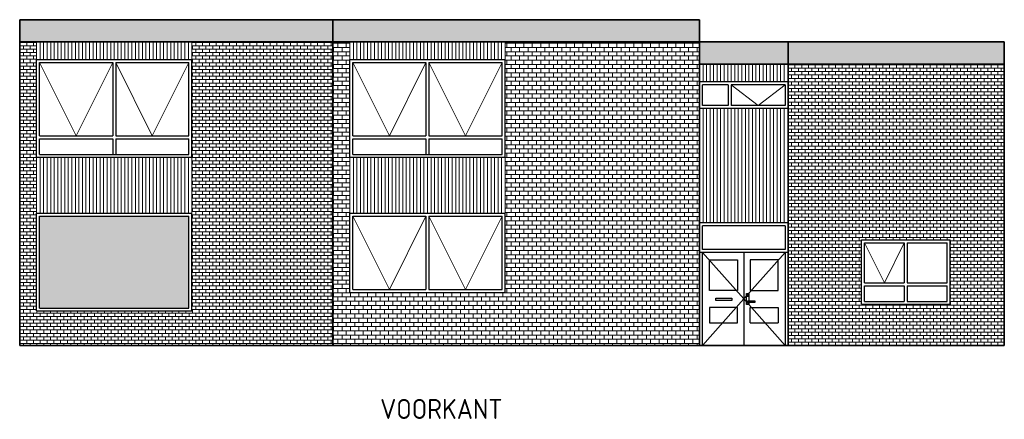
# Model space of a CAD drawing. Header units: millimetres. Extents: x 191 to 145850, y 32 to 50346.
# Tile 7 of 15: x 11499 to 33689, y 41345 to 50346. Entities that reach past the tile are written whole.
import ezdxf

# ---------------------------------------------------------------- set-up
doc = ezdxf.new("R2010")
doc.units = ezdxf.units.MM
for name, color, linetype, lineweight in [('Arceringen', 1, 'Continuous', 13), ('Buitenwand', 3, 'Continuous', 35), ('Gevelplaat', 7, 'Continuous', 13), ('Kozijn Bu', 5, 'Continuous', 25)]:
    doc.layers.add(name, color=color, linetype=linetype, lineweight=lineweight)
doc.styles.add('ISO', font='ISOCP3')

msp = doc.modelspace()

# ---------------------------------------------------------------- hatches: boundary and pattern name
at = {"layer": 'Arceringen'}
h = msp.add_hatch(dxfattribs=at)
h.set_pattern_fill('BRICK,_O', color=256, scale=12)
h.set_pattern_definition([(0, (0, 0), (0, 76.2), []), (90, (0, 0), (-152.4, 9e-15), [76.2, -76.2]), (90, (76.2, 0), (-152.4, 9e-15), [-76.2, 76.2])])
h.paths.add_polyline_path([(18559, 49846.3), (15379.2, 49846.3), (15379.2, 49446.3), (15379, 49446.3), (15379, 47246.3), (15379.2, 47246.3), (15379.2, 45985.3), (15379, 45985.3), (15379, 43785.3), (11879, 43785.3), (11879, 45985.3), (11879, 47246.3), (11879, 49446.3), (11879, 49846.3), (11499, 49846.3), (11499, 43005.3), (18559, 43005.3)])
h = msp.add_hatch(dxfattribs=at)
h.set_pattern_fill('BRICK,_O', color=256, scale=15)
h.set_pattern_definition([(0, (0, 0), (0, 95.25), []), (90, (0, 0), (-190.5, 1e-14), [95.25, -95.25]), (90, (95.25, 0), (-190.5, 1e-14), [-95.25, 95.25])])
h.paths.add_polyline_path([(26819, 43005.3), (26819, 49846.3), (22439.2, 49846.3), (22439.2, 49446.3), (22439, 49446.3), (22439, 47246.3), (22439.2, 47246.3), (22439.2, 45985.3), (22439, 45985.3), (22439, 44202.8), (22372, 44202.8), (20722.5, 44202.8), (20655.5, 44202.8), (19006, 44202.8), (18939, 44202.8), (18939, 45985.3), (18939, 47246.3), (18939, 49446.3), (18939, 49846.3), (18559, 49846.3), (18559, 43005.3)])
h = msp.add_hatch(dxfattribs=at)
h.set_pattern_fill('BRICK,_O', color=256, scale=12)
h.set_pattern_definition([(0, (28819.005, 43005.29), (0, 76.2), []), (90, (28819, 43005.29), (-152.4, 9e-15), [76.2, -76.2]), (90, (28895.2, 43005.29), (-152.4, 9e-15), [-76.2, 76.2])])
h.paths.add_polyline_path([(33689, 49346.3), (28819, 49346.3), (28819, 43005.3), (33689, 43005.3)])
h.paths.add_polyline_path([(32469, 45385.3), (32469, 43935.3), (30469, 43935.3), (30469, 45385.3)], flags=16)
h.paths.add_polyline_path([(31435.5, 45318.3), (31435.5, 44419.3), (30536, 44419.3), (30536, 45318.3)], flags=0)
h.paths.add_polyline_path([(31502.5, 45318.3), (32402, 45318.3), (32402, 44419.3), (31502.5, 44419.3)], flags=0)
h.paths.add_polyline_path([(31435.5, 44352.3), (31435.5, 44002.3), (30536, 44002.3), (30536, 44352.3)], flags=0)
h.paths.add_polyline_path([(31502.5, 44352.3), (32402, 44352.3), (32402, 44002.3), (31502.5, 44002.3)], flags=0)
at = {"layer": 'Gevelplaat'}
h = msp.add_hatch(color=256, dxfattribs=at)
h.dxf.hatch_style = 1
h.paths.add_polyline_path([(18559, 50346.3), (11499, 50346.3), (11499, 49846.3), (18559, 49846.3)])
h.paths.add_polyline_path([(26819, 50346.3), (18559, 50346.3), (18559, 49846.3), (26819, 49846.3)])
h.paths.add_polyline_path([(28819, 49846.3), (26819, 49846.3), (26819, 49346.3), (28819, 49346.3)])
h.paths.add_polyline_path([(33689, 49846.3), (28819, 49846.3), (28819, 49346.3), (33689, 49346.3)])
at = {"layer": 'Kozijn Bu'}
msp.add_hatch(color=256, dxfattribs=at).paths.add_polyline_path([(15312, 45918.3), (11946, 45918.3), (11946, 43852.3), (15312, 43852.3)])

# ---------------------------------------------------------------- linework, layer by layer
at = {"layer": 'Arceringen'}
for p, q in [((11946, 49379.3), (12770.8, 47730.8)), ((12770.8, 47730.8), (13595.5, 49379.3)), ((13662.5, 49379.3), (14487.3, 47730.8)), ((14487.3, 47730.8), (15312, 49379.3)), ((19006, 49379.3), (19830.8, 47730.8)), ((19830.8, 47730.8), (20655.5, 49379.3)), ((20722.5, 49379.3), (21547.3, 47730.8)), ((21547.3, 47730.8), (22372, 49379.3)), ((28143.6, 48413.3), (27535.2, 48879.3)), ((28143.6, 48413.3), (28752, 48879.3)), ((19006, 45918.3), (19830.8, 44269.8)), ((19830.8, 44269.8), (20655.5, 45918.3)), ((20722.5, 45918.3), (21547.3, 44269.8)), ((21547.3, 44269.8), (22372, 45918.3)), ((30536, 45318.3), (30985.8, 44419.3)), ((30985.8, 44419.3), (31435.5, 45318.3)), ((26886, 45105.3), (27819, 44055.3)), ((28752, 45105.3), (27819, 44055.3)), ((27819, 44055.3), (26886, 43005.3)), ((27819, 44055.3), (28752, 43005.3))]:
    msp.add_line(p, q, dxfattribs=at)
at = {"layer": 'Buitenwand'}
for p, q in [((11499, 50346.3), (26819, 50346.3)), ((11499, 43005.3), (11499, 50346.3)), ((18559, 43005.3), (18559, 50346.3)), ((26819, 43005.3), (26819, 50346.3)), ((11499, 49846.3), (26819, 49846.3)), ((33689, 49846.3), (26819, 49846.3)), ((26819, 43005.3), (26819, 49846.3)), ((28819, 49846.3), (28819, 49346.3)), ((33689, 49846.3), (33689, 49346.3)), ((33689, 49346.3), (26819, 49346.3)), ((28819, 49346.3), (28819, 43005.3)), ((33689, 43005.3), (33689, 49346.3)), ((11499, 43005.3), (26819, 43005.3)), ((28819, 43005.3), (26819, 43005.3)), ((28819, 43005.3), (33689, 43005.3))]:
    msp.add_line(p, q, dxfattribs=at)
at = {"layer": 'Gevelplaat'}
for p, q in [((11879, 49846.3), (11879, 49446.3)), ((11958.6, 49846.3), (11958.6, 49446.3)), ((12038.1, 49846.3), (12038.1, 49446.3)), ((12117.7, 49846.3), (12117.7, 49446.3)), ((12197.2, 49846.3), (12197.2, 49446.3)), ((12276.8, 49846.3), (12276.8, 49446.3)), ((12356.3, 49846.3), (12356.3, 49446.3)), ((12435.9, 49846.3), (12435.9, 49446.3)), ((12515.4, 49846.3), (12515.4, 49446.3)), ((12595, 49846.3), (12595, 49446.3)), ((12674.5, 49846.3), (12674.5, 49446.3)), ((12754.1, 49846.3), (12754.1, 49446.3)), ((12833.6, 49846.3), (12833.6, 49446.3)), ((12913.2, 49846.3), (12913.2, 49446.3)), ((12992.7, 49846.3), (12992.7, 49446.3)), ((13072.3, 49846.3), (13072.3, 49446.3)), ((13151.8, 49846.3), (13151.8, 49446.3)), ((13231.4, 49846.3), (13231.4, 49446.3)), ((13310.9, 49846.3), (13310.9, 49446.3)), ((13390.5, 49846.3), (13390.5, 49446.3)), ((13470, 49846.3), (13470, 49446.3)), ((13549.6, 49846.3), (13549.6, 49446.3)), ((13629.1, 49846.3), (13629.1, 49446.3)), ((13708.7, 49846.3), (13708.7, 49446.3)), ((13788.2, 49846.3), (13788.2, 49446.3)), ((13867.8, 49846.3), (13867.8, 49446.3)), ((13947.3, 49846.3), (13947.3, 49446.3)), ((14026.9, 49846.3), (14026.9, 49446.3)), ((14106.4, 49846.3), (14106.4, 49446.3)), ((14186, 49846.3), (14186, 49446.3)), ((14265.5, 49846.3), (14265.5, 49446.3)), ((14345.1, 49846.3), (14345.1, 49446.3)), ((14424.6, 49846.3), (14424.6, 49446.3)), ((14504.2, 49846.3), (14504.2, 49446.3)), ((14583.7, 49846.3), (14583.7, 49446.3)), ((14663.3, 49846.3), (14663.3, 49446.3)), ((14742.8, 49846.3), (14742.8, 49446.3)), ((14822.4, 49846.3), (14822.4, 49446.3)), ((14901.9, 49846.3), (14901.9, 49446.3)), ((14981.5, 49846.3), (14981.5, 49446.3)), ((15061, 49846.3), (15061, 49446.3)), ((15140.6, 49846.3), (15140.6, 49446.3)), ((15220.1, 49846.3), (15220.1, 49446.3)), ((15299.7, 49846.3), (15299.7, 49446.3)), ((15379.2, 49846.3), (15379.2, 49446.3)), ((18939, 49846.3), (18939, 49446.3)), ((19018.6, 49846.3), (19018.6, 49446.3)), ((19098.1, 49846.3), (19098.1, 49446.3)), ((19177.7, 49846.3), (19177.7, 49446.3)), ((19257.2, 49846.3), (19257.2, 49446.3)), ((19336.8, 49846.3), (19336.8, 49446.3)), ((19416.3, 49846.3), (19416.3, 49446.3)), ((19495.9, 49846.3), (19495.9, 49446.3)), ((19575.4, 49846.3), (19575.4, 49446.3)), ((19655, 49846.3), (19655, 49446.3)), ((19734.5, 49846.3), (19734.5, 49446.3)), ((19814.1, 49846.3), (19814.1, 49446.3)), ((19893.6, 49846.3), (19893.6, 49446.3)), ((19973.2, 49846.3), (19973.2, 49446.3)), ((20052.7, 49846.3), (20052.7, 49446.3)), ((20132.3, 49846.3), (20132.3, 49446.3)), ((20211.8, 49846.3), (20211.8, 49446.3)), ((20291.4, 49846.3), (20291.4, 49446.3)), ((20370.9, 49846.3), (20370.9, 49446.3)), ((20450.5, 49846.3), (20450.5, 49446.3)), ((20530, 49846.3), (20530, 49446.3)), ((20609.6, 49846.3), (20609.6, 49446.3)), ((20689.1, 49846.3), (20689.1, 49446.3)), ((20768.7, 49846.3), (20768.7, 49446.3)), ((20848.2, 49846.3), (20848.2, 49446.3)), ((20927.8, 49846.3), (20927.8, 49446.3)), ((21007.3, 49846.3), (21007.3, 49446.3)), ((21086.9, 49846.3), (21086.9, 49446.3)), ((21166.4, 49846.3), (21166.4, 49446.3)), ((21246, 49846.3), (21246, 49446.3)), ((21325.5, 49846.3), (21325.5, 49446.3)), ((21405.1, 49846.3), (21405.1, 49446.3)), ((21484.6, 49846.3), (21484.6, 49446.3)), ((21564.2, 49846.3), (21564.2, 49446.3)), ((21643.7, 49846.3), (21643.7, 49446.3)), ((21723.3, 49846.3), (21723.3, 49446.3)), ((21802.8, 49846.3), (21802.8, 49446.3)), ((21882.4, 49846.3), (21882.4, 49446.3)), ((21961.9, 49846.3), (21961.9, 49446.3)), ((22041.5, 49846.3), (22041.5, 49446.3)), ((22121, 49846.3), (22121, 49446.3)), ((22200.6, 49846.3), (22200.6, 49446.3)), ((22280.1, 49846.3), (22280.1, 49446.3)), ((22359.7, 49846.3), (22359.7, 49446.3)), ((22439.2, 49846.3), (22439.2, 49446.3)), ((26819, 49346.3), (26819, 48946.3)), ((26898.6, 49346.3), (26898.6, 48946.3)), ((26978.1, 49346.3), (26978.1, 48946.3)), ((27057.7, 49346.3), (27057.7, 48946.3)), ((27137.2, 49346.3), (27137.2, 48946.3)), ((27216.8, 49346.3), (27216.8, 48946.3)), ((27296.3, 49346.3), (27296.3, 48946.3)), ((27375.9, 49346.3), (27375.9, 48946.3)), ((27455.4, 49346.3), (27455.4, 48946.3)), ((27535, 49346.3), (27535, 48946.3)), ((27614.5, 49346.3), (27614.5, 48946.3)), ((27694.1, 49346.3), (27694.1, 48946.3)), ((27773.6, 49346.3), (27773.6, 48946.3)), ((27853.2, 49346.3), (27853.2, 48946.3)), ((27932.7, 49346.3), (27932.7, 48946.3)), ((28012.3, 49346.3), (28012.3, 48946.3)), ((28091.8, 49346.3), (28091.8, 48946.3)), ((28171.4, 49346.3), (28171.4, 48946.3)), ((28250.9, 49346.3), (28250.9, 48946.3)), ((28330.5, 49346.3), (28330.5, 48946.3)), ((28410, 49346.3), (28410, 48946.3)), ((28489.6, 49346.3), (28489.6, 48946.3)), ((28569.1, 49346.3), (28569.1, 48946.3)), ((28648.7, 49346.3), (28648.7, 48946.3)), ((28728.2, 49346.3), (28728.2, 48946.3)), ((28807.8, 49346.3), (28807.8, 48946.3)), ((26819, 48346.3), (26819, 45772.3)), ((26898.6, 48346.3), (26898.6, 45772.3)), ((26978.1, 48346.3), (26978.1, 45772.3)), ((27057.7, 48346.3), (27057.7, 45772.3)), ((27137.2, 48346.3), (27137.2, 45772.3)), ((27216.8, 48346.3), (27216.8, 45772.3)), ((27296.3, 48346.3), (27296.3, 45772.3)), ((27375.9, 48346.3), (27375.9, 45772.3)), ((27455.4, 48346.3), (27455.4, 45772.3)), ((27535, 48346.3), (27535, 45772.3)), ((27614.5, 48346.3), (27614.5, 45772.3)), ((27694.1, 48346.3), (27694.1, 45772.3)), ((27773.6, 48346.3), (27773.6, 45772.3)), ((27853.2, 48346.3), (27853.2, 45772.3)), ((27932.7, 48346.3), (27932.7, 45772.3)), ((28012.3, 48346.3), (28012.3, 45772.3)), ((28091.8, 48346.3), (28091.8, 45772.3)), ((28171.4, 48346.3), (28171.4, 45772.3)), ((28250.9, 48346.3), (28250.9, 45772.3)), ((28330.5, 48346.3), (28330.5, 45772.3)), ((28410, 48346.3), (28410, 45772.3)), ((28489.6, 48346.3), (28489.6, 45772.3)), ((28569.1, 48346.3), (28569.1, 45772.3)), ((28648.7, 48346.3), (28648.7, 45772.3)), ((28728.2, 48346.3), (28728.2, 45772.3)), ((28807.8, 48346.3), (28807.8, 45772.3)), ((11879, 47246.3), (11879, 45985.3)), ((11958.6, 47246.3), (11958.6, 45985.3)), ((12038.1, 47246.3), (12038.1, 45985.3)), ((12117.7, 47246.3), (12117.7, 45985.3)), ((12197.2, 47246.3), (12197.2, 45985.3)), ((12276.8, 47246.3), (12276.8, 45985.3)), ((12356.3, 47246.3), (12356.3, 45985.3)), ((12435.9, 47246.3), (12435.9, 45985.3)), ((12515.4, 47246.3), (12515.4, 45985.3)), ((12595, 47246.3), (12595, 45985.3)), ((12674.5, 47246.3), (12674.5, 45985.3)), ((12754.1, 47246.3), (12754.1, 45985.3)), ((12833.6, 47246.3), (12833.6, 45985.3)), ((12913.2, 47246.3), (12913.2, 45985.3)), ((12992.7, 47246.3), (12992.7, 45985.3)), ((13072.3, 47246.3), (13072.3, 45985.3)), ((13151.8, 47246.3), (13151.8, 45985.3)), ((13231.4, 47246.3), (13231.4, 45985.3)), ((13310.9, 47246.3), (13310.9, 45985.3)), ((13390.5, 47246.3), (13390.5, 45985.3)), ((13470, 47246.3), (13470, 45985.3)), ((13549.6, 47246.3), (13549.6, 45985.3)), ((13629.1, 47246.3), (13629.1, 45985.3)), ((13708.7, 47246.3), (13708.7, 45985.3)), ((13788.2, 47246.3), (13788.2, 45985.3)), ((13867.8, 47246.3), (13867.8, 45985.3)), ((13947.3, 47246.3), (13947.3, 45985.3)), ((14026.9, 47246.3), (14026.9, 45985.3)), ((14106.4, 47246.3), (14106.4, 45985.3)), ((14186, 47246.3), (14186, 45985.3)), ((14265.5, 47246.3), (14265.5, 45985.3)), ((14345.1, 47246.3), (14345.1, 45985.3)), ((14424.6, 47246.3), (14424.6, 45985.3)), ((14504.2, 47246.3), (14504.2, 45985.3)), ((14583.7, 47246.3), (14583.7, 45985.3)), ((14663.3, 47246.3), (14663.3, 45985.3)), ((14742.8, 47246.3), (14742.8, 45985.3)), ((14822.4, 47246.3), (14822.4, 45985.3)), ((14901.9, 47246.3), (14901.9, 45985.3)), ((14981.5, 47246.3), (14981.5, 45985.3)), ((15061, 47246.3), (15061, 45985.3)), ((15140.6, 47246.3), (15140.6, 45985.3)), ((15220.1, 47246.3), (15220.1, 45985.3)), ((15299.7, 47246.3), (15299.7, 45985.3)), ((15379.2, 47246.3), (15379.2, 45985.3)), ((18939, 47246.3), (18939, 45985.3)), ((19018.6, 47246.3), (19018.6, 45985.3)), ((19098.1, 47246.3), (19098.1, 45985.3)), ((19177.7, 47246.3), (19177.7, 45985.3)), ((19257.2, 47246.3), (19257.2, 45985.3)), ((19336.8, 47246.3), (19336.8, 45985.3)), ((19416.3, 47246.3), (19416.3, 45985.3)), ((19495.9, 47246.3), (19495.9, 45985.3)), ((19575.4, 47246.3), (19575.4, 45985.3)), ((19655, 47246.3), (19655, 45985.3)), ((19734.5, 47246.3), (19734.5, 45985.3)), ((19814.1, 47246.3), (19814.1, 45985.3)), ((19893.6, 47246.3), (19893.6, 45985.3)), ((19973.2, 47246.3), (19973.2, 45985.3)), ((20052.7, 47246.3), (20052.7, 45985.3)), ((20132.3, 47246.3), (20132.3, 45985.3)), ((20211.8, 47246.3), (20211.8, 45985.3)), ((20291.4, 47246.3), (20291.4, 45985.3)), ((20370.9, 47246.3), (20370.9, 45985.3)), ((20450.5, 47246.3), (20450.5, 45985.3)), ((20530, 47246.3), (20530, 45985.3)), ((20609.6, 47246.3), (20609.6, 45985.3)), ((20689.1, 47246.3), (20689.1, 45985.3)), ((20768.7, 47246.3), (20768.7, 45985.3)), ((20848.2, 47246.3), (20848.2, 45985.3)), ((20927.8, 47246.3), (20927.8, 45985.3)), ((21007.3, 47246.3), (21007.3, 45985.3)), ((21086.9, 47246.3), (21086.9, 45985.3)), ((21166.4, 47246.3), (21166.4, 45985.3)), ((21246, 47246.3), (21246, 45985.3)), ((21325.5, 47246.3), (21325.5, 45985.3)), ((21405.1, 47246.3), (21405.1, 45985.3)), ((21484.6, 47246.3), (21484.6, 45985.3)), ((21564.2, 47246.3), (21564.2, 45985.3)), ((21643.7, 47246.3), (21643.7, 45985.3)), ((21723.3, 47246.3), (21723.3, 45985.3)), ((21802.8, 47246.3), (21802.8, 45985.3)), ((21882.4, 47246.3), (21882.4, 45985.3)), ((21961.9, 47246.3), (21961.9, 45985.3)), ((22041.5, 47246.3), (22041.5, 45985.3)), ((22121, 47246.3), (22121, 45985.3)), ((22200.6, 47246.3), (22200.6, 45985.3)), ((22280.1, 47246.3), (22280.1, 45985.3)), ((22359.7, 47246.3), (22359.7, 45985.3)), ((22439.2, 47246.3), (22439.2, 45985.3))]:
    msp.add_line(p, q, dxfattribs=at)
at = {"layer": 'Kozijn Bu'}
for p, q in [((11879, 47246.3), (11879, 49446.3)), ((11879, 49446.3), (15379, 49446.3)), ((11946, 47730.8), (11946, 49379.3)), ((11946, 49379.3), (13595.5, 49379.3)), ((13595.5, 49379.3), (13595.5, 47730.8)), ((13662.5, 49379.3), (15312, 49379.3)), ((13662.5, 49379.3), (13662.5, 47730.8)), ((15312, 47730.8), (15312, 49379.3)), ((15379, 47246.3), (15379, 49446.3)), ((18939, 49446.3), (22439, 49446.3)), ((18939, 47246.3), (18939, 49446.3)), ((19006, 49379.3), (20655.5, 49379.3)), ((19006, 47730.8), (19006, 49379.3)), ((20655.5, 49379.3), (20655.5, 47730.8)), ((20722.5, 49379.3), (20722.5, 47730.8)), ((20722.5, 49379.3), (22372, 49379.3)), ((22372, 47730.8), (22372, 49379.3)), ((22439, 47246.3), (22439, 49446.3)), ((28819, 48946.3), (26819, 48946.3)), ((27468.2, 48879.3), (26886, 48879.3)), ((26886, 48413.3), (26886, 48879.3)), ((27468.2, 48879.3), (27468.2, 48413.3)), ((28752, 48879.3), (27535.2, 48879.3)), ((27535.2, 48879.3), (27535.2, 48413.3)), ((28752, 48879.3), (28752, 48413.3)), ((27468.2, 48413.3), (26886, 48413.3)), ((28752, 48413.3), (27535.2, 48413.3)), ((28819, 48346.3), (26819, 48346.3)), ((11946, 47730.8), (13595.5, 47730.8)), ((13662.5, 47730.8), (15312, 47730.8)), ((19006, 47730.8), (20655.5, 47730.8)), ((20722.5, 47730.8), (22372, 47730.8)), ((11946, 47313.3), (11946, 47663.8)), ((11946, 47663.8), (13595.5, 47663.8)), ((13595.5, 47663.8), (13595.5, 47313.3)), ((13662.5, 47663.8), (15312, 47663.8)), ((13662.5, 47663.8), (13662.5, 47313.3)), ((15312, 47313.3), (15312, 47663.8)), ((19006, 47663.8), (20655.5, 47663.8)), ((19006, 47313.3), (19006, 47663.8)), ((20655.5, 47663.8), (20655.5, 47313.3)), ((20722.5, 47663.8), (22372, 47663.8)), ((20722.5, 47663.8), (20722.5, 47313.3)), ((22372, 47313.3), (22372, 47663.8)), ((11946, 47313.3), (15312, 47313.3)), ((19006, 47313.3), (22372, 47313.3)), ((11879, 47246.3), (15379, 47246.3)), ((18939, 47246.3), (22439, 47246.3)), ((11879, 43785.3), (11879, 45985.3)), ((11879, 45985.3), (15379, 45985.3)), ((15379, 43785.3), (15379, 45985.3)), ((18939, 45985.3), (22439, 45985.3)), ((18939, 44202.8), (18939, 45985.3)), ((18939, 45985.3), (22439, 45985.3)), ((22439, 44202.8), (22439, 45985.3)), ((11946, 43852.3), (11946, 45918.3)), ((11946, 45918.3), (15312, 45918.3)), ((15312, 43852.3), (15312, 45918.3)), ((19006, 44269.8), (19006, 45918.3)), ((19006, 45918.3), (20655.5, 45918.3)), ((20655.5, 45918.3), (20655.5, 44269.8)), ((20722.5, 45918.3), (22372, 45918.3)), ((20722.5, 45918.3), (20722.5, 44269.8)), ((22372, 44269.8), (22372, 45918.3)), ((28819, 45772.3), (26819, 45772.3)), ((28752, 45705.3), (26886, 45705.3)), ((26886, 45172.3), (26886, 45705.3)), ((28752, 45705.3), (28752, 45172.3)), ((30469, 43935.3), (30469, 45385.3)), ((30469, 45385.3), (32469, 45385.3)), ((30536, 45318.3), (31435.5, 45318.3)), ((30536, 44419.3), (30536, 45318.3)), ((31435.5, 45318.3), (31435.5, 44419.3)), ((31502.5, 45318.3), (31502.5, 44419.3)), ((31502.5, 45318.3), (32402, 45318.3)), ((32402, 44419.3), (32402, 45318.3)), ((32469, 43935.3), (32469, 45385.3)), ((28819, 45105.3), (26819, 45105.3)), ((28752, 45172.3), (26886, 45172.3)), ((26886, 43005.3), (26886, 45105.3)), ((27819, 45105.3), (27819, 43005.3)), ((28752, 45105.3), (28752, 43005.3)), ((30536, 44419.3), (31435.5, 44419.3)), ((31502.5, 44419.3), (32402, 44419.3)), ((18939, 44202.8), (19006, 44202.8)), ((19006, 44269.8), (20655.5, 44269.8)), ((19006, 44202.8), (20655.5, 44202.8)), ((20655.5, 44202.8), (20722.5, 44202.8)), ((20722.5, 44269.8), (22372, 44269.8)), ((20722.5, 44202.8), (22372, 44202.8)), ((22372, 44202.8), (22439, 44202.8)), ((27879.7, 44182.4), (27934.1, 44182.4)), ((27879.7, 43928.8), (27879.7, 44182.4)), ((27934.1, 44182.4), (27934.1, 44010.3)), ((30536, 44002.3), (30536, 44352.3)), ((30536, 44352.3), (31435.5, 44352.3)), ((31435.5, 44352.3), (31435.5, 44002.3)), ((31502.5, 44352.3), (31502.5, 44002.3)), ((31502.5, 44352.3), (32402, 44352.3)), ((32402, 44002.3), (32402, 44352.3)), ((27934.1, 43974), (27934.1, 43928.8)), ((30536, 44002.3), (31435.5, 44002.3)), ((31502.5, 44002.3), (32402, 44002.3)), ((11879, 43785.3), (15379, 43785.3)), ((11946, 43852.3), (15312, 43852.3)), ((27678.5, 43866.8), (27047.6, 43866.8)), ((27047.6, 43866.8), (27047.6, 43520)), ((27678.5, 43520), (27678.5, 43866.8)), ((27934.1, 43928.8), (27879.7, 43928.8)), ((27959.5, 43520), (27959.5, 43866.8)), ((27959.5, 43866.8), (28590.4, 43866.8)), ((28590.4, 43866.8), (28590.4, 43520)), ((30469, 43935.3), (32469, 43935.3)), ((27047.6, 43520), (27678.5, 43520)), ((27959.5, 43520), (28590.4, 43520))]:
    msp.add_line(p, q, dxfattribs=at)
for points in [[(27047.6, 44937.3), (27678.5, 44937.3), (27678.5, 44243.7), (27047.6, 44243.7)], [(28590.4, 44937.3), (27959.5, 44937.3), (27959.5, 44243.7), (28590.4, 44243.7)], [(27184.7, 44073.7), (27547.3, 44073.7), (27547.3, 44022.4), (27184.7, 44022.4)], [(27900.6, 44010.3), (28069.8, 44010.3), (28069.8, 43974), (27900.6, 43974)]]:
    msp.add_lwpolyline(points, close=True, dxfattribs=at)
msp.add_circle((27907.8, 44121.8), 11.4, dxfattribs=at)

# ---------------------------------------------------------------- texts
at = {"style": 'ISO'}
msp.add_text('VOORKANT', height=450, dxfattribs=at).set_placement((19622.4, 41353.4))

doc.saveas('drawing.dxf')
